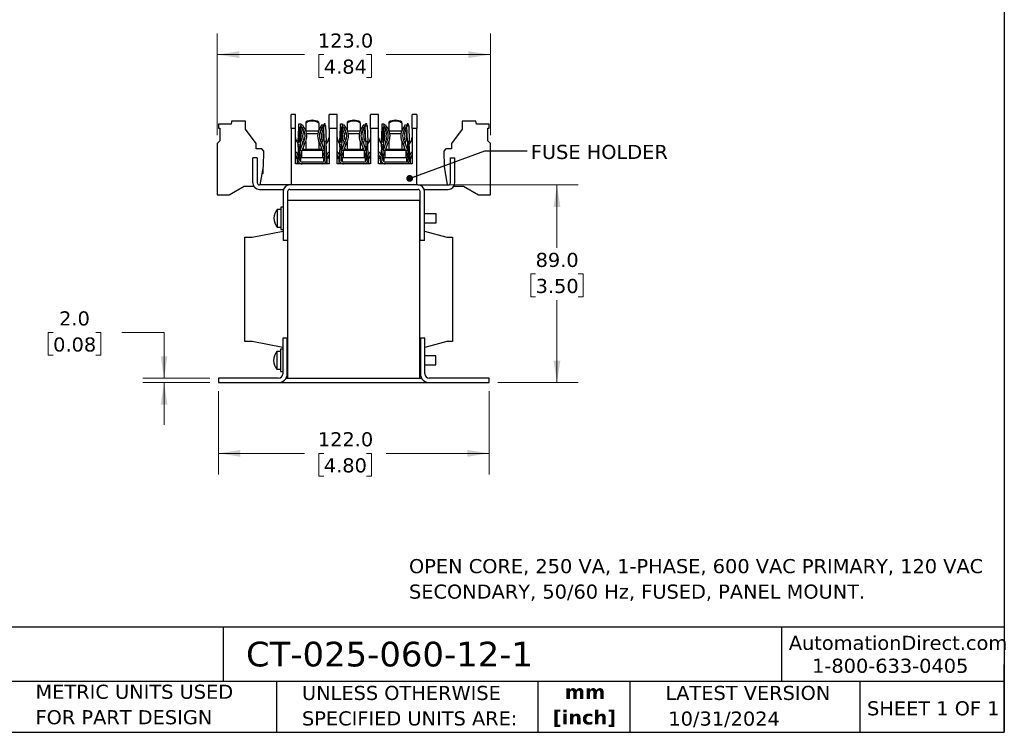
# Model space of a CAD drawing. Header units: millimetres. Extents: x 19 to 819, y 19 to 629.
# Tile 11 of 17: x 376 to 819, y 19 to 340. Entities that reach past the tile are written whole.
import ezdxf

# ---------------------------------------------------------------- set-up
doc = ezdxf.new("R2010")
doc.units = ezdxf.units.MM
doc.header["$LTSCALE"] = 3
doc.linetypes.add('SLD-Solid', pattern=[0])
doc.layers.add('TEXT', color=140, linetype='SLD-Solid', lineweight=25)
doc.styles.add('SLDTEXTSTYLE0', font='VERDANA.TTF')
doc.styles.add('SLDTEXTSTYLE1', font='VERDANAB.TTF')
doc.styles.get("Standard").update_dxf_attribs({"font": 'VERDANA.TTF'})
doc.dimstyles.new('SLDDIMSTYLE0', dxfattribs={"dimtxt": 6.474023, "dimasz": 9.906, "dimexe": 0, "dimexo": 0.0625, "dimgap": 1.618506, "dimtad": 0, "dimtih": 1, "dimtoh": 1, "dimrnd": 1e-09, "dimzin": 4, "dimdsep": 46, "dimtxsty": 'SLDTEXTSTYLE0', "dimsah": 1, "dimcen": 0.09, "dimadec": 0, "dimazin": 1, "dimtfac": 1, "dimtofl": 0, "dimtmove": 0, "dimatfit": 3, "dimfxl": 0, "dimfrac": 2, "dimtolj": 1, "dimtzin": 12, "dimarcsym": 0})
doc.dimstyles.new('SLDDIMSTYLE2', dxfattribs={"dimtxt": 6.474023, "dimasz": 9.906, "dimexe": 0, "dimexo": 0.0625, "dimgap": 1.618506, "dimtad": 0, "dimtih": 1, "dimtoh": 1, "dimrnd": 1e-09, "dimzin": 4, "dimdsep": 46, "dimtxsty": 'SLDTEXTSTYLE0', "dimsah": 1, "dimcen": 0.09, "dimadec": 0, "dimazin": 1, "dimtfac": 1, "dimtmove": 0, "dimatfit": 0, "dimfxl": 0, "dimfrac": 2, "dimtolj": 1, "dimtzin": 12, "dimarcsym": 0})
doc.dimstyles.new('SLDDIMSTYLE3', dxfattribs={"dimtxt": 0.18, "dimasz": 3.048, "dimexe": 0, "dimexo": 0.0625, "dimgap": 0, "dimtad": 0, "dimtih": 1, "dimtoh": 1, "dimdec": 0, "dimrnd": 1e-09, "dimzin": 0, "dimdsep": 46, "dimtxsty": 'Standard', "dimblk1": 'DOT', "dimblk2": 'DOT', "dimsah": 1, "dimcen": 0.09, "dimadec": 0, "dimazin": 0, "dimtfac": 3.048, "dimtdec": 0, "dimtofl": 0, "dimtmove": 0, "dimatfit": 3, "dimldrblk": 'DOT', "dimfxl": 0, "dimfrac": 2, "dimtolj": 1, "dimtzin": 0, "dimarcsym": 0})

# ---------------------------------------------------------------- blocks, each defined once
blk = doc.blocks.new('_D_3')
at = {"color": 7, "linetype": 'SLD-Solid', "lineweight": 0}
for p, q in [((465.17, 172.7), (465.17, 135.14)), ((587.17, 172.7), (587.17, 135.14)), ((465.17, 144.66), (503.89, 144.66)), ((512.66, 144.66), (510.49, 144.66)), ((510.49, 144.66), (510.49, 134.38)), ((531.9, 144.66), (534.08, 144.66)), ((534.08, 144.66), (534.08, 134.38)), ((587.17, 144.66), (540.68, 144.66)), ((510.49, 134.38), (512.66, 134.38)), ((534.08, 134.38), (531.9, 134.38))]:
    blk.add_line(p, q, dxfattribs=at)
at = {"color": 7, "linetype": 'SLD-Solid', "lineweight": 18}
for points in [[(465.17, 144.66), (475.08, 143.14), (475.08, 146.19)], [(587.17, 144.66), (577.27, 146.19), (577.27, 143.14)]]:
    blk.add_solid(points, dxfattribs=at)
at = {"color": 7, "linetype": 'SLD-Solid', "lineweight": 18, "char_height": 6.35, "attachment_point": 1, "style": 'SLDTEXTSTYLE0'}
for s, insert in [('122.0', (509.97, 154.18)), ('4.80', (512.66, 142.44))]:
    blk.add_mtext(s, dxfattribs=dict(at, insert=insert))
blk = doc.blocks.new('_D_4')
at = {"color": 7, "linetype": 'SLD-Solid', "lineweight": 0}
for p, q in [((390.75, 199.09), (388.57, 199.09)), ((388.57, 199.09), (388.57, 188.8)), ((409.98, 199.09), (412.16, 199.09)), ((412.16, 199.09), (412.16, 188.8)), ((421.66, 199.09), (440.71, 199.09)), ((440.71, 199.09), (440.71, 178.51)), ((388.57, 188.8), (390.75, 188.8)), ((412.16, 188.8), (409.98, 188.8)), ((461.36, 178.51), (431.18, 178.51)), ((461.36, 176.51), (431.18, 176.51)), ((440.71, 176.51), (440.71, 157.46))]:
    blk.add_line(p, q, dxfattribs=at)
at = {"color": 7, "linetype": 'SLD-Solid', "lineweight": 18}
for points in [[(440.71, 178.51), (442.23, 188.41), (439.19, 188.41)], [(440.71, 176.51), (439.19, 166.6), (442.23, 166.6)]]:
    blk.add_solid(points, dxfattribs=at)
at = {"color": 7, "linetype": 'SLD-Solid', "lineweight": 18, "char_height": 6.35, "attachment_point": 1, "style": 'SLDTEXTSTYLE0'}
for s, insert in [('2.0', (393.44, 208.6)), ('0.08', (390.75, 196.86))]:
    blk.add_mtext(s, dxfattribs=dict(at, insert=insert))
blk = doc.blocks.new('_D_5')
at = {"color": 7, "linetype": 'SLD-Solid', "lineweight": 0}
for p, q in [((558.83, 265.51), (627.2, 265.51)), ((617.67, 265.51), (617.67, 237.17)), ((608.05, 225.43), (605.88, 225.43)), ((605.88, 225.43), (605.88, 215.15)), ((627.29, 225.43), (629.47, 225.43)), ((629.47, 225.43), (629.47, 215.15)), ((605.88, 215.15), (608.05, 215.15)), ((617.67, 176.51), (617.67, 213.7)), ((629.47, 215.15), (627.29, 215.15)), ((590.98, 176.51), (627.2, 176.51))]:
    blk.add_line(p, q, dxfattribs=at)
at = {"color": 7, "linetype": 'SLD-Solid', "lineweight": 18}
for points in [[(617.67, 265.51), (616.15, 255.6), (619.2, 255.6)], [(617.67, 176.51), (619.2, 186.41), (616.15, 186.41)]]:
    blk.add_solid(points, dxfattribs=at)
at = {"color": 7, "linetype": 'SLD-Solid', "lineweight": 18, "char_height": 6.35, "attachment_point": 1, "style": 'SLDTEXTSTYLE0'}
for s, insert in [('89.0', (608.05, 234.95)), ('3.50', (608.05, 223.21))]:
    blk.add_mtext(s, dxfattribs=dict(at, insert=insert))
blk = doc.blocks.new('_D_6')
at = {"color": 7, "linetype": 'SLD-Solid', "lineweight": 0}
for p, q in [((464.67, 288), (464.67, 333.73)), ((587.67, 288), (587.67, 333.73)), ((464.67, 324.21), (503.89, 324.21)), ((512.66, 324.21), (510.49, 324.21)), ((510.49, 324.21), (510.49, 313.92)), ((531.9, 324.21), (534.08, 324.21)), ((534.08, 324.21), (534.08, 313.92)), ((587.67, 324.21), (540.68, 324.21)), ((510.49, 313.92), (512.66, 313.92)), ((534.08, 313.92), (531.9, 313.92))]:
    blk.add_line(p, q, dxfattribs=at)
at = {"color": 7, "linetype": 'SLD-Solid', "lineweight": 18}
for points in [[(464.67, 324.21), (474.58, 322.68), (474.58, 325.73)], [(587.67, 324.21), (577.77, 325.73), (577.77, 322.68)]]:
    blk.add_solid(points, dxfattribs=at)
at = {"color": 7, "linetype": 'SLD-Solid', "lineweight": 18, "char_height": 6.35, "attachment_point": 1, "style": 'SLDTEXTSTYLE0'}
for s, insert in [('123.0', (509.97, 333.72)), ('4.84', (512.66, 321.98))]:
    blk.add_mtext(s, dxfattribs=dict(at, insert=insert))
blk = doc.blocks.new('_Dot')
at = {"color": 0, "linetype": 'ByBlock', "lineweight": -2}
blk.add_line((-0.5, 0), (-1, 0), dxfattribs=at)
at = {"color": 0, "linetype": 'ByBlock', "const_width": 0.5}
blk.add_lwpolyline([(-0.25, 0, 1), (0.25, 0, 1)], format="xyb", close=True, dxfattribs=at)

msp = doc.modelspace()

# ---------------------------------------------------------------- linework, layer by layer
for p, q in [((499.864, 297.258), (497.985, 297.258)), ((497.985, 290.908), (497.985, 297.258)), ((499.864, 290.908), (499.864, 297.258)), ((518.604, 297.258), (515.003, 297.258)), ((515.003, 290.908), (515.003, 297.258)), ((518.604, 290.908), (518.604, 297.258)), ((537.344, 297.258), (533.743, 297.258)), ((533.743, 290.908), (533.743, 297.258)), ((537.344, 290.908), (537.344, 297.258)), ((554.512, 297.258), (552.483, 297.258)), ((552.483, 290.908), (552.483, 297.258)), ((554.512, 297.258), (554.512, 290.908)), ((465.277, 292.908), (465.277, 291.054)), ((470.923, 292.908), (465.277, 292.908)), ((471.153, 294.208), (470.923, 292.908)), ((477.323, 294.208), (471.153, 294.208)), ((477.323, 290.708), (477.323, 294.208)), ((501.406, 291.35), (501.466, 293.067)), ((501.466, 293.067), (502.278, 293.039)), ((502.278, 293.039), (502.218, 291.321)), ((502.259, 292.475), (502.844, 292.813)), ((502.844, 292.813), (503.474, 291.722)), ((504.512, 293.796), (504.512, 293.401)), ((504.512, 293.401), (504.512, 290.051)), ((510.354, 293.401), (510.354, 293.796)), ((510.354, 293.401), (510.354, 290.051)), ((511.393, 291.722), (512.023, 292.813)), ((512.023, 292.813), (512.661, 292.445)), ((512.745, 293.044), (512.62, 292.15)), ((513.244, 293.062), (512.745, 293.044)), ((513.432, 292.179), (513.244, 293.062)), ((520.146, 291.35), (520.206, 293.067)), ((520.206, 293.067), (521.018, 293.039)), ((521.018, 293.039), (520.958, 291.321)), ((520.999, 292.475), (521.584, 292.813)), ((521.584, 292.813), (522.214, 291.722)), ((523.252, 293.796), (523.252, 293.401)), ((523.252, 293.401), (523.252, 290.051)), ((529.094, 293.401), (529.094, 293.796)), ((529.094, 293.401), (529.094, 290.051)), ((530.133, 291.722), (530.763, 292.813)), ((530.763, 292.813), (531.401, 292.445)), ((531.485, 293.044), (531.36, 292.15)), ((531.984, 293.062), (531.485, 293.044)), ((532.172, 292.179), (531.984, 293.062)), ((538.886, 291.35), (538.946, 293.067)), ((538.946, 293.067), (539.758, 293.039)), ((539.758, 293.039), (539.698, 291.321)), ((539.739, 292.475), (540.324, 292.813)), ((540.324, 292.813), (540.954, 291.722)), ((541.992, 293.796), (541.992, 293.401)), ((541.992, 293.401), (541.992, 290.051)), ((547.834, 293.401), (547.834, 293.796)), ((547.834, 293.401), (547.834, 290.051)), ((548.873, 291.722), (549.503, 292.813)), ((549.503, 292.813), (550.141, 292.445)), ((550.225, 293.044), (550.1, 292.15)), ((550.724, 293.062), (550.225, 293.044)), ((550.912, 292.179), (550.724, 293.062)), ((575.023, 294.208), (575.023, 290.708)), ((581.194, 294.208), (575.023, 294.208)), ((581.423, 292.908), (581.194, 294.208)), ((587.07, 292.908), (581.423, 292.908)), ((587.07, 291.054), (587.07, 292.908)), ((465.277, 291.054), (465.873, 291.054)), ((465.873, 291.054), (465.873, 285.394)), ((482.173, 284.154), (477.323, 290.708)), ((499.864, 290.908), (497.985, 290.908)), ((497.985, 290.908), (497.985, 265.508)), ((499.864, 275.033), (499.864, 290.908)), ((501.184, 285.004), (501.406, 291.35)), ((501.532, 290.456), (501.372, 285.887)), ((501.406, 291.35), (501.532, 290.456)), ((502.218, 291.321), (501.406, 291.35)), ((501.532, 290.456), (502.031, 290.438)), ((501.871, 285.869), (502.031, 290.438)), ((502.218, 291.321), (501.997, 284.975)), ((502.031, 290.438), (502.218, 291.321)), ((502.77, 291.315), (502.25, 292.217)), ((502.979, 291.073), (503.676, 291.475)), ((504.554, 289.952), (510.313, 289.952)), ((509.931, 288.574), (504.936, 288.574)), ((511.191, 291.475), (511.888, 291.073)), ((512.097, 291.315), (512.633, 292.244)), ((512.62, 292.15), (513.432, 292.179)), ((512.865, 285.119), (512.62, 292.15)), ((513.432, 292.179), (513.678, 285.147)), ((515.003, 290.908), (515.003, 275.033)), ((518.604, 290.908), (515.003, 290.908)), ((518.604, 275.033), (518.604, 290.908)), ((519.924, 285.004), (520.146, 291.35)), ((520.272, 290.456), (520.112, 285.887)), ((520.146, 291.35), (520.272, 290.456)), ((520.958, 291.321), (520.146, 291.35)), ((520.272, 290.456), (520.771, 290.438)), ((520.611, 285.869), (520.771, 290.438)), ((520.958, 291.321), (520.737, 284.975)), ((520.771, 290.438), (520.958, 291.321)), ((521.51, 291.315), (520.99, 292.217)), ((521.719, 291.073), (522.416, 291.475)), ((523.294, 289.952), (529.053, 289.952)), ((528.671, 288.574), (523.676, 288.574)), ((529.931, 291.475), (530.628, 291.073)), ((530.837, 291.315), (531.373, 292.244)), ((531.36, 292.15), (532.172, 292.179)), ((531.605, 285.119), (531.36, 292.15)), ((532.172, 292.179), (532.418, 285.147)), ((533.743, 290.908), (533.743, 275.033)), ((537.344, 290.908), (533.743, 290.908)), ((537.344, 275.033), (537.344, 290.908)), ((538.664, 285.004), (538.886, 291.35)), ((539.012, 290.456), (538.852, 285.887)), ((538.886, 291.35), (539.012, 290.456)), ((539.698, 291.321), (538.886, 291.35)), ((539.012, 290.456), (539.511, 290.438)), ((539.351, 285.869), (539.511, 290.438)), ((539.698, 291.321), (539.477, 284.975)), ((539.511, 290.438), (539.698, 291.321)), ((540.25, 291.315), (539.73, 292.217)), ((540.459, 291.073), (541.156, 291.475)), ((542.034, 289.952), (547.793, 289.952)), ((547.411, 288.574), (542.416, 288.574)), ((548.671, 291.475), (549.368, 291.073)), ((549.577, 291.315), (550.113, 292.244)), ((550.1, 292.15), (550.912, 292.179)), ((550.345, 285.119), (550.1, 292.15)), ((550.912, 292.179), (551.158, 285.147)), ((552.483, 290.908), (552.483, 275.033)), ((554.512, 290.908), (552.483, 290.908)), ((554.512, 265.508), (554.512, 290.908)), ((575.023, 290.708), (570.173, 284.154)), ((586.473, 291.054), (587.07, 291.054)), ((586.473, 285.394), (586.473, 291.054)), ((465.873, 285.394), (464.673, 284.194)), ((464.673, 284.194), (464.673, 261.094)), ((482.173, 281.708), (482.173, 284.154)), ((501.131, 283.481), (501.184, 285.004)), ((501.372, 285.887), (501.184, 285.004)), ((501.184, 285.004), (501.997, 284.975)), ((501.871, 285.869), (501.372, 285.887)), ((501.997, 284.975), (501.871, 285.869)), ((501.997, 284.975), (501.943, 283.452)), ((502.009, 281.138), (503.013, 284.081)), ((503.037, 284.147), (503.013, 284.081)), ((503.775, 283.798), (503.81, 283.893)), ((503.81, 283.893), (504.532, 285.144)), ((504.512, 285.11), (504.512, 281.514)), ((510.335, 285.144), (511.062, 283.885)), ((510.354, 285.11), (510.354, 281.514)), ((512.028, 281.053), (511.062, 283.885)), ((511.156, 285.291), (511.147, 285.273)), ((511.831, 284.147), (512.858, 281.138)), ((513.678, 285.147), (512.865, 285.119)), ((512.865, 285.119), (513.148, 277.029)), ((513.96, 277.057), (513.678, 285.147)), ((519.871, 283.481), (519.924, 285.004)), ((520.112, 285.887), (519.924, 285.004)), ((519.924, 285.004), (520.737, 284.975)), ((520.611, 285.869), (520.112, 285.887)), ((520.737, 284.975), (520.611, 285.869)), ((520.737, 284.975), (520.683, 283.452)), ((520.749, 281.138), (521.753, 284.081)), ((521.777, 284.147), (521.753, 284.081)), ((522.515, 283.798), (522.55, 283.893)), ((522.55, 283.893), (523.272, 285.144)), ((523.252, 285.11), (523.252, 281.514)), ((529.075, 285.144), (529.802, 283.885)), ((529.094, 285.11), (529.094, 281.514)), ((530.768, 281.053), (529.802, 283.885)), ((529.896, 285.291), (529.887, 285.273)), ((530.571, 284.147), (531.598, 281.138)), ((532.418, 285.147), (531.605, 285.119)), ((531.605, 285.119), (531.888, 277.029)), ((532.7, 277.057), (532.418, 285.147)), ((533.742, 286.915), (533.178, 285.082)), ((538.611, 283.481), (538.664, 285.004)), ((538.852, 285.887), (538.664, 285.004)), ((538.664, 285.004), (539.477, 284.975)), ((539.351, 285.869), (538.852, 285.887)), ((539.477, 284.975), (539.351, 285.869)), ((539.477, 284.975), (539.423, 283.452)), ((539.489, 281.138), (540.493, 284.081)), ((540.517, 284.147), (540.493, 284.081)), ((541.255, 283.798), (541.29, 283.893)), ((541.29, 283.893), (542.012, 285.144)), ((541.992, 285.11), (541.992, 281.514)), ((547.815, 285.144), (548.542, 283.885)), ((547.834, 285.11), (547.834, 281.514)), ((549.508, 281.053), (548.542, 283.885)), ((548.636, 285.291), (548.627, 285.273)), ((549.311, 284.147), (550.338, 281.138)), ((551.158, 285.147), (550.345, 285.119)), ((550.345, 285.119), (550.628, 277.029)), ((551.44, 277.057), (551.158, 285.147)), ((552.483, 286.917), (551.944, 285.16)), ((570.173, 284.154), (570.173, 281.708)), ((587.673, 284.194), (586.473, 285.394)), ((587.673, 261.094), (587.673, 284.194)), ((484.673, 281.708), (482.173, 281.708)), ((485.656, 280.725), (484.673, 281.708)), ((485.536, 273.843), (485.656, 280.725)), ((500.295, 280.332), (499.864, 280.14)), ((500.295, 280.332), (500.969, 278.824)), ((501.105, 282.719), (500.907, 277.057)), ((501.105, 282.719), (501.131, 283.481)), ((501.917, 282.691), (501.105, 282.719)), ((501.943, 283.452), (501.131, 283.481)), ((501.719, 277.029), (501.917, 282.691)), ((502.607, 280.376), (501.807, 278.03)), ((501.846, 280.661), (502.009, 281.138)), ((501.943, 283.452), (501.917, 282.691)), ((502.009, 281.138), (502.607, 280.933)), ((502.607, 281.053), (502.607, 277.751)), ((512.259, 281.053), (502.607, 281.053)), ((503.775, 283.798), (502.838, 281.053)), ((503.125, 281.891), (503.244, 281.799)), ((504.526, 281.128), (503.131, 281.91)), ((503.244, 281.799), (503.248, 281.053)), ((510.354, 281.514), (504.512, 281.514)), ((504.512, 281.514), (504.512, 281.053)), ((511.736, 281.91), (510.341, 281.128)), ((510.354, 281.053), (510.354, 281.514)), ((511.623, 281.799), (511.619, 281.053)), ((511.623, 281.799), (511.742, 281.891)), ((512.259, 280.933), (512.858, 281.138)), ((512.259, 277.751), (512.259, 281.053)), ((513.06, 278.03), (512.259, 280.376)), ((512.858, 281.138), (513.021, 280.661)), ((514.592, 280.323), (513.9, 278.774)), ((514.592, 280.323), (515.003, 280.14)), ((519.035, 280.332), (518.604, 280.14)), ((519.035, 280.332), (519.709, 278.824)), ((519.845, 282.719), (519.647, 277.057)), ((519.845, 282.719), (519.871, 283.481)), ((520.657, 282.691), (519.845, 282.719)), ((520.683, 283.452), (519.871, 283.481)), ((520.459, 277.029), (520.657, 282.691)), ((521.347, 280.376), (520.547, 278.03)), ((520.586, 280.661), (520.749, 281.138)), ((520.683, 283.452), (520.657, 282.691)), ((520.749, 281.138), (521.347, 280.933)), ((521.347, 281.053), (521.347, 277.751)), ((530.999, 281.053), (521.347, 281.053)), ((522.515, 283.798), (521.578, 281.053)), ((521.865, 281.893), (521.984, 281.799)), ((523.266, 281.128), (521.871, 281.91)), ((521.984, 281.799), (521.988, 281.053)), ((529.094, 281.514), (523.252, 281.514)), ((523.252, 281.514), (523.252, 281.053)), ((530.476, 281.91), (529.081, 281.128)), ((529.094, 281.053), (529.094, 281.514)), ((530.363, 281.799), (530.359, 281.053)), ((530.363, 281.799), (530.482, 281.891)), ((530.999, 280.933), (531.598, 281.138)), ((530.999, 277.751), (530.999, 281.053)), ((531.8, 278.03), (530.999, 280.376)), ((531.598, 281.138), (531.761, 280.661)), ((532.64, 278.774), (533.332, 280.323)), ((533.743, 280.14), (533.332, 280.323)), ((537.775, 280.332), (537.344, 280.14)), ((537.775, 280.332), (538.449, 278.824)), ((538.585, 282.719), (538.387, 277.057)), ((538.585, 282.719), (538.611, 283.481)), ((539.397, 282.691), (538.585, 282.719)), ((539.423, 283.452), (538.611, 283.481)), ((539.199, 277.029), (539.397, 282.691)), ((540.087, 280.376), (539.287, 278.03)), ((539.326, 280.661), (539.489, 281.138)), ((539.423, 283.452), (539.397, 282.691)), ((539.489, 281.138), (540.087, 280.933)), ((540.087, 281.053), (540.087, 277.751)), ((549.739, 281.053), (540.087, 281.053)), ((541.255, 283.798), (540.318, 281.053)), ((540.605, 281.891), (540.724, 281.799)), ((542.006, 281.128), (540.611, 281.91)), ((540.724, 281.799), (540.728, 281.053)), ((547.834, 281.514), (541.992, 281.514)), ((541.992, 281.514), (541.992, 281.053)), ((549.215, 281.912), (547.821, 281.128)), ((547.834, 281.053), (547.834, 281.514)), ((549.099, 281.053), (549.103, 281.799)), ((549.103, 281.799), (549.222, 281.893)), ((549.739, 280.933), (550.338, 281.138)), ((549.739, 277.751), (549.739, 281.053)), ((550.54, 278.03), (549.739, 280.376)), ((550.338, 281.138), (550.501, 280.661)), ((552.072, 280.323), (551.38, 278.774)), ((552.072, 280.323), (552.483, 280.14)), ((567.673, 281.708), (566.691, 280.725)), ((566.691, 280.725), (566.811, 273.843)), ((570.173, 281.708), (567.673, 281.708)), ((480.673, 266.508), (480.673, 277.708)), ((482.673, 277.708), (480.673, 277.708)), ((482.673, 277.708), (482.673, 266.508)), ((500.666, 277.573), (499.864, 279.367)), ((499.864, 277.573), (500.777, 277.573)), ((515.003, 275.033), (499.864, 275.033)), ((500.798, 275.033), (500.777, 277.573)), ((500.833, 277.573), (500.777, 277.573)), ((500.855, 275.033), (500.833, 277.573)), ((500.906, 277.034), (500.836, 277.192)), ((501.723, 277.135), (501.862, 276.824)), ((501.807, 278.03), (501.746, 277.797)), ((502.214, 277.751), (502.214, 276.354)), ((502.214, 277.751), (502.225, 277.751)), ((502.214, 276.354), (502.216, 276.354)), ((512.642, 277.751), (502.225, 277.751)), ((502.225, 277.751), (502.225, 276.04)), ((512.005, 275.846), (502.861, 275.846)), ((512.642, 276.04), (512.642, 277.751)), ((513.146, 277.085), (513.039, 276.846)), ((513.148, 277.029), (513.148, 276.989)), ((514.03, 277.097), (513.961, 276.942)), ((514.034, 277.573), (514.012, 275.033)), ((514.034, 277.573), (514.09, 277.573)), ((514.09, 277.573), (514.069, 275.033)), ((515.003, 277.573), (514.09, 277.573)), ((515.003, 279.275), (514.243, 277.573)), ((519.406, 277.573), (518.604, 279.367)), ((518.604, 277.573), (519.517, 277.573)), ((533.743, 275.033), (518.604, 275.033)), ((519.538, 275.033), (519.517, 277.573)), ((519.573, 277.573), (519.517, 277.573)), ((519.595, 275.033), (519.573, 277.573)), ((519.646, 277.034), (519.576, 277.192)), ((520.463, 277.135), (520.602, 276.824)), ((520.547, 278.03), (520.486, 277.797)), ((520.954, 277.751), (520.954, 276.354)), ((520.954, 277.751), (520.965, 277.751)), ((520.954, 276.354), (520.956, 276.354)), ((531.382, 277.751), (520.965, 277.751)), ((520.965, 277.751), (520.965, 276.04)), ((530.745, 275.846), (521.601, 275.846)), ((531.382, 276.04), (531.382, 277.751)), ((531.779, 276.846), (531.886, 277.085)), ((531.888, 277.029), (531.888, 276.989)), ((532.701, 276.989), (532.7, 277.057)), ((532.77, 277.097), (532.701, 276.942)), ((532.774, 277.573), (532.752, 275.033)), ((532.774, 277.573), (532.83, 277.573)), ((532.83, 277.573), (532.809, 275.033)), ((533.743, 277.573), (532.83, 277.573)), ((533.743, 279.275), (532.983, 277.573)), ((538.146, 277.573), (537.344, 279.367)), ((537.344, 277.573), (538.257, 277.573)), ((552.483, 275.033), (537.344, 275.033)), ((538.278, 275.033), (538.257, 277.573)), ((538.313, 277.573), (538.257, 277.573)), ((538.335, 275.033), (538.313, 277.573)), ((538.386, 277.034), (538.316, 277.192)), ((539.203, 277.135), (539.342, 276.824)), ((539.287, 278.03), (539.226, 277.797)), ((539.694, 277.751), (539.694, 276.354)), ((539.694, 277.751), (539.705, 277.751)), ((539.694, 276.354), (539.696, 276.354)), ((539.705, 277.751), (539.705, 276.04)), ((550.122, 277.751), (539.705, 277.751)), ((549.485, 275.846), (540.341, 275.846)), ((550.122, 276.04), (550.122, 277.751)), ((550.626, 277.085), (550.519, 276.846)), ((550.628, 277.029), (550.628, 276.989)), ((551.51, 277.097), (551.441, 276.942)), ((551.514, 277.573), (551.492, 275.033)), ((551.514, 277.573), (551.57, 277.573)), ((551.57, 277.573), (551.549, 275.033)), ((552.483, 277.573), (551.57, 277.573)), ((552.483, 279.275), (551.723, 277.573)), ((569.673, 266.508), (569.673, 277.708)), ((569.673, 277.708), (571.673, 277.708)), ((571.673, 266.508), (571.673, 277.708)), ((484.067, 265.508), (485.536, 273.843)), ((484.983, 270.708), (485.373, 270.708)), ((485.373, 270.708), (485.373, 272.92)), ((566.811, 273.843), (568.28, 265.508)), ((469.973, 261.094), (476.753, 265.008)), ((476.753, 265.008), (481.075, 265.008)), ((497.323, 265.508), (483.673, 265.508)), ((483.673, 263.508), (494.495, 263.508)), ((494.323, 262.508), (494.323, 240.508)), ((496.323, 262.508), (496.323, 240.508)), ((555.023, 265.508), (497.323, 265.508)), ((497.323, 263.508), (555.023, 263.508)), ((555.023, 265.508), (568.673, 265.508)), ((556.023, 240.508), (556.023, 262.508)), ((557.852, 263.508), (568.673, 263.508)), ((558.023, 240.508), (558.023, 262.508)), ((571.272, 265.008), (575.595, 265.008)), ((575.595, 265.008), (582.373, 261.094)), ((464.673, 261.094), (469.973, 261.094)), ((496.423, 178.507), (496.423, 258.508)), ((555.923, 258.508), (496.423, 258.508)), ((555.923, 178.507), (555.923, 258.508)), ((582.373, 261.094), (587.673, 261.094)), ((493.323, 254.508), (491.6, 254.508)), ((491.6, 254.508), (491.6, 246.508)), ((494.323, 255.508), (493.323, 255.508)), ((493.323, 255.508), (493.323, 245.508)), ((496.423, 252.758), (496.323, 252.758)), ((556.023, 252.508), (555.923, 252.508)), ((555.923, 248.508), (556.023, 248.508)), ((563.323, 252.508), (558.023, 252.508)), ((558.023, 248.508), (563.323, 248.508)), ((563.323, 248.508), (563.323, 252.508)), ((480.323, 242.007), (494.323, 244.707)), ((491.6, 246.508), (493.323, 246.508)), ((493.323, 245.508), (494.323, 245.508)), ((496.323, 248.258), (496.423, 248.258)), ((496.323, 244.057), (496.323, 244.057)), ((496.323, 244.057), (496.323, 242.007)), ((558.023, 244.707), (568.023, 242.007)), ((477.024, 195.007), (477.024, 242.007)), ((477.024, 242.007), (480.323, 242.007)), ((496.323, 240.508), (494.323, 240.508)), ((496.323, 242.007), (496.423, 242.007)), ((555.923, 242.007), (556.023, 242.007)), ((558.023, 240.508), (556.023, 240.508)), ((568.023, 242.007), (570.623, 242.007)), ((570.623, 242.007), (570.623, 195.007)), ((494.173, 196.507), (494.173, 180.507)), ((496.173, 196.507), (494.173, 196.507)), ((496.173, 180.507), (496.173, 196.507)), ((556.173, 196.507), (556.173, 180.507)), ((558.173, 196.507), (556.173, 196.507)), ((558.173, 180.507), (558.173, 196.507)), ((480.323, 195.007), (477.024, 195.007)), ((494.173, 192.336), (480.323, 195.007)), ((494.173, 191.507), (493.173, 191.507)), ((493.173, 191.507), (493.173, 186.507)), ((496.323, 192.957), (496.173, 192.54)), ((496.323, 195.007), (496.423, 195.007)), ((496.323, 195.007), (496.323, 192.957)), ((555.923, 195.007), (556.023, 195.007)), ((556.023, 192.957), (556.023, 195.007)), ((556.173, 192.54), (556.023, 192.957)), ((568.023, 195.007), (558.173, 192.348)), ((570.623, 195.007), (568.023, 195.007)), ((493.173, 190.507), (491.45, 190.507)), ((491.45, 190.507), (491.45, 186.507)), ((491.45, 186.507), (491.45, 182.507)), ((493.173, 186.507), (493.173, 181.507)), ((496.423, 188.757), (496.173, 188.757)), ((556.173, 188.507), (555.923, 188.507)), ((563.173, 188.507), (558.173, 188.507)), ((563.173, 186.507), (563.173, 188.507)), ((563.173, 184.507), (563.173, 186.507)), ((491.45, 182.507), (493.173, 182.507)), ((496.173, 184.257), (496.423, 184.257)), ((555.923, 184.507), (556.173, 184.507)), ((558.173, 184.507), (563.173, 184.507)), ((465.173, 178.507), (465.173, 176.507)), ((492.173, 178.507), (465.173, 178.507)), ((493.173, 181.507), (494.173, 181.507)), ((495.638, 178.507), (496.423, 178.507)), ((496.423, 178.507), (555.923, 178.507)), ((555.923, 178.507), (556.709, 178.507)), ((587.173, 178.507), (560.173, 178.507)), ((587.173, 176.507), (587.173, 178.507)), ((465.173, 176.507), (492.173, 176.507)), ((492.173, 176.507), (560.173, 176.507)), ((560.173, 176.507), (587.173, 176.507))]:
    msp.add_line(p, q)
for centre, radius, start, end in [((507.346, 289.475), 5.167, 89.03115, 123.25657), ((507.346, 289.08), 5.167, 89.03115, 123.25657), ((507.521, 289.475), 5.167, 56.74343, 90.96885), ((507.521, 289.08), 5.167, 56.74343, 90.96885), ((526.086, 289.475), 5.167, 89.03115, 123.25657), ((526.086, 289.08), 5.167, 89.03115, 123.25657), ((526.261, 289.475), 5.167, 56.74343, 90.96885), ((526.261, 289.08), 5.167, 56.74343, 90.96885), ((544.826, 289.475), 5.167, 89.03115, 123.25657), ((544.826, 289.08), 5.167, 89.03115, 123.25657), ((545.001, 289.475), 5.167, 56.74343, 90.96885), ((545.001, 289.08), 5.167, 56.74343, 90.96885), ((507.433, 287.479), 5.131, 150.68028, 209.31972), ((502.074, 290.489), 1.016, 0, 30), ((502.074, 290.489), 1.016, 330.68028, 0), ((498.665, 287.574), 5.554, 0, 39.0364), ((507.433, 287.479), 4.318, 150.68028, 209.31972), ((502.074, 290.489), 1.829, 330.68028, 337.28554), ((498.665, 287.574), 6.351, 0, 37.89547), ((516.202, 287.574), 6.351, 142.10453, 202.49849), ((516.202, 287.574), 5.554, 140.9636, 218.0988), ((512.793, 290.489), 1.829, 202.71446, 209.31972), ((507.433, 287.479), 4.318, 0, 29.31972), ((512.793, 290.489), 1.016, 150, 209.31972), ((507.433, 287.479), 5.131, 0, 29.31972), ((526.173, 287.479), 5.131, 150.68028, 209.31972), ((520.814, 290.489), 1.016, 0, 30), ((520.814, 290.489), 1.016, 330.68028, 0), ((517.405, 287.574), 5.554, 0, 39.0364), ((526.173, 287.479), 4.318, 150.68028, 209.31972), ((520.814, 290.489), 1.829, 330.68028, 337.28554), ((517.405, 287.574), 6.351, 0, 37.89547), ((534.942, 287.574), 6.351, 142.10453, 202.49849), ((534.942, 287.574), 5.554, 140.9636, 218.0988), ((531.533, 290.489), 1.829, 202.71446, 209.31972), ((526.173, 287.479), 4.318, 0, 29.31972), ((531.533, 290.489), 1.016, 150, 209.31972), ((526.173, 287.479), 5.131, 0, 29.31972), ((544.913, 287.479), 5.131, 150.68028, 209.31972), ((539.554, 290.489), 1.016, 0, 30), ((539.554, 290.489), 1.016, 330.68028, 0), ((536.145, 287.574), 5.554, 0, 39.0364), ((544.913, 287.479), 4.318, 150.68028, 209.31972), ((539.554, 290.489), 1.829, 330.68028, 337.28554), ((536.145, 287.574), 6.351, 0, 37.89547), ((553.682, 287.574), 6.351, 142.10453, 202.49849), ((553.682, 287.574), 5.554, 140.9636, 218.0988), ((550.273, 290.489), 1.829, 202.71446, 209.31972), ((544.913, 287.479), 4.318, 0, 29.31972), ((550.273, 290.489), 1.016, 150, 209.31972), ((544.913, 287.479), 5.131, 0, 29.31972), ((502.074, 284.469), 1.016, 0, 29.31972), ((498.665, 287.574), 5.554, 321.90461, 0), ((502.074, 284.469), 1.016, 341.80304, 0), ((498.665, 287.574), 6.351, 337.50151, 0), ((507.433, 287.479), 4.318, 329.55828, 0), ((512.793, 284.475), 1.016, 146.68015, 198.84261), ((507.433, 287.479), 5.131, 331.53227, 0), ((520.814, 284.469), 1.016, 0, 29.31972), ((517.405, 287.574), 5.554, 321.90461, 0), ((520.814, 284.469), 1.016, 341.80304, 0), ((517.405, 287.574), 6.351, 337.50151, 0), ((526.173, 287.479), 4.318, 329.55828, 0), ((531.533, 284.475), 1.016, 146.68015, 198.84261), ((526.173, 287.479), 5.131, 331.53227, 0), ((539.554, 284.469), 1.016, 0, 29.31972), ((536.145, 287.574), 5.554, 321.90461, 0), ((539.554, 284.469), 1.016, 341.80304, 0), ((536.145, 287.574), 6.351, 337.50151, 0), ((544.913, 287.479), 4.318, 329.55828, 0), ((550.273, 284.475), 1.016, 146.68015, 198.84261), ((544.913, 287.479), 5.131, 331.53227, 0), ((502.861, 276.989), 1.956, 178, 270), ((502.861, 276.989), 1.143, 178, 270), ((503.369, 277.497), 1.651, 186.47734, 204.0653), ((503.369, 277.497), 1.651, 204.0653, 226.09536), ((512.005, 276.989), 1.956, 270, 0), ((512.005, 276.989), 1.143, 270, 0), ((511.497, 277.497), 1.651, 313.90464, 353.52266), ((511.497, 277.534), 1.688, 312.70499, 335.9347), ((511.497, 277.497), 1.651, 10.47734, 18.84261), ((512.005, 276.989), 1.956, 0, 2), ((521.601, 276.989), 1.956, 178, 270), ((521.601, 276.989), 1.143, 178, 270), ((522.109, 277.497), 1.651, 186.47734, 204.0653), ((522.109, 277.497), 1.651, 204.0653, 226.09536), ((530.745, 276.989), 1.143, 270, 0), ((530.745, 276.989), 1.956, 270, 0), ((530.237, 277.497), 1.651, 313.90464, 353.52266), ((530.237, 277.534), 1.688, 312.70499, 335.9347), ((530.237, 277.497), 1.651, 10.47734, 18.84261), ((540.341, 276.989), 1.956, 178, 270), ((540.341, 276.989), 1.143, 178, 270), ((540.849, 277.497), 1.651, 186.47734, 204.0653), ((540.849, 277.497), 1.651, 204.0653, 226.09536), ((549.485, 276.989), 1.956, 270, 0), ((549.485, 276.989), 1.143, 270, 0), ((548.977, 277.497), 1.651, 313.90464, 353.52266), ((548.977, 277.534), 1.688, 312.70499, 335.9347), ((548.977, 277.497), 1.651, 10.47734, 18.84261), ((549.485, 276.989), 1.956, 0, 2), ((483.673, 266.508), 3, 180, 270), ((483.673, 266.508), 1, 180, 270), ((568.673, 266.508), 1, 270, 0), ((568.673, 266.508), 3, 270, 0), ((497.323, 262.508), 3, 90, 180), ((497.323, 262.508), 1, 90, 180), ((555.023, 262.508), 3, 0, 90), ((555.023, 262.508), 1, 0, 90), ((496.723, 250.508), 6.5, 142.02013, 217.97987), ((496.573, 186.507), 6.5, 142.02013, 217.97987), ((492.173, 180.507), 2, 270, 0), ((492.173, 180.507), 4, 270, 0), ((560.173, 180.507), 4, 180, 270), ((560.173, 180.507), 2, 180, 270)]:
    msp.add_arc(centre, radius, start, end)
for points, knots in [([(502.77, 291.315), (502.806, 291.276), (502.877, 291.196), (502.945, 291.114), (502.979, 291.073)], [0, 0, 0, 0, 0.4993314, 1, 1, 1, 1]), ([(503.676, 291.475), (503.643, 291.517), (503.578, 291.6), (503.509, 291.681), (503.474, 291.722)], [0, 0, 0, 0, 0.4998303, 1, 1, 1, 1]), ([(511.393, 291.722), (511.358, 291.681), (511.289, 291.6), (511.224, 291.517), (511.191, 291.475)], [0, 0, 0, 0, 0.4994908, 1, 1, 1, 1]), ([(511.888, 291.073), (511.922, 291.114), (511.99, 291.196), (512.061, 291.276), (512.097, 291.315)], [0, 0, 0, 0, 0.5006686, 1, 1, 1, 1]), ([(521.51, 291.315), (521.546, 291.276), (521.617, 291.196), (521.685, 291.114), (521.719, 291.073)], [0, 0, 0, 0, 0.49933141, 1, 1, 1, 1]), ([(522.416, 291.475), (522.383, 291.517), (522.318, 291.6), (522.249, 291.681), (522.214, 291.722)], [0, 0, 0, 0, 0.4998303, 1, 1, 1, 1]), ([(530.133, 291.722), (530.098, 291.681), (530.029, 291.6), (529.964, 291.517), (529.931, 291.475)], [0, 0, 0, 0, 0.4994908, 1, 1, 1, 1]), ([(530.628, 291.073), (530.662, 291.114), (530.73, 291.196), (530.801, 291.276), (530.837, 291.315)], [0, 0, 0, 0, 0.5006686, 1, 1, 1, 1]), ([(540.25, 291.315), (540.286, 291.276), (540.357, 291.196), (540.425, 291.114), (540.459, 291.073)], [0, 0, 0, 0, 0.49933141, 1, 1, 1, 1]), ([(541.156, 291.475), (541.123, 291.517), (541.058, 291.6), (540.989, 291.681), (540.954, 291.722)], [0, 0, 0, 0, 0.4998303, 1, 1, 1, 1]), ([(548.873, 291.722), (548.838, 291.681), (548.769, 291.6), (548.704, 291.517), (548.671, 291.475)], [0, 0, 0, 0, 0.49949077, 1, 1, 1, 1]), ([(549.368, 291.073), (549.402, 291.114), (549.47, 291.196), (549.541, 291.276), (549.577, 291.315)], [0, 0, 0, 0, 0.5006686, 1, 1, 1, 1]), ([(499.865, 286.914), (499.935, 286.589), (500.072, 285.959), (500.463, 284.914), (500.89, 284.262), (501.145, 283.873)], [0, 0, 0, 0, 0.299663, 0.5813941, 1, 1, 1, 1]), ([(513.722, 283.873), (513.977, 284.262), (514.404, 284.914), (514.795, 285.959), (514.932, 286.589), (515.002, 286.914)], [0, 0, 0, 0, 0.4185798, 0.7003234, 1, 1, 1, 1]), ([(518.605, 286.914), (518.74, 286.339), (518.998, 285.241), (519.598, 284.288), (519.884, 283.834)], [0, 0, 0, 0, 0.5243029, 1, 1, 1, 1]), ([(532.462, 283.873), (532.717, 284.262), (533.144, 284.914), (533.535, 285.959), (533.672, 286.589), (533.742, 286.914)], [0, 0, 0, 0, 0.4185798, 0.7003234, 1, 1, 1, 1]), ([(537.345, 286.914), (537.415, 286.589), (537.552, 285.959), (537.943, 284.914), (538.37, 284.262), (538.625, 283.873)], [0, 0, 0, 0, 0.299663, 0.5813941, 1, 1, 1, 1]), ([(551.203, 283.834), (551.489, 284.288), (552.088, 285.241), (552.347, 286.339), (552.482, 286.914)], [0, 0, 0, 0, 0.4757117, 1, 1, 1, 1]), ([(501.925, 282.929), (502.036, 282.792), (502.191, 282.6), (502.388, 282.456), (502.444, 282.415)], [0, 0, 0, 0, 0.71716471, 1, 1, 1, 1]), ([(504.526, 281.128), (504.474, 281.15), (504.371, 281.193), (504.223, 281.259), (504.081, 281.326), (503.945, 281.394), (503.782, 281.479), (503.601, 281.579), (503.41, 281.693), (503.299, 281.764), (503.244, 281.799)], [0, 0, 0, 0, 0.0990238, 0.1977526, 0.296316, 0.3948439, 0.4934667, 0.665086, 0.8336869, 1, 1, 1, 1]), ([(511.623, 281.799), (511.59, 281.778), (511.525, 281.736), (511.418, 281.671), (511.304, 281.603), (511.182, 281.533), (511.027, 281.448), (510.834, 281.349), (510.597, 281.236), (510.426, 281.164), (510.341, 281.128)], [0, 0, 0, 0, 0.0995391, 0.199808, 0.3009689, 0.4031794, 0.5065926, 0.6708434, 0.8351117, 1, 1, 1, 1]), ([(512.423, 282.415), (512.478, 282.456), (512.676, 282.6), (512.831, 282.792), (512.942, 282.929)], [0, 0, 0, 0, 0.2827556, 1, 1, 1, 1]), ([(520.665, 282.922), (520.738, 282.83), (520.888, 282.64), (521.086, 282.499), (521.188, 282.426)], [0, 0, 0, 0, 0.4822073, 1, 1, 1, 1]), ([(523.266, 281.128), (523.214, 281.15), (523.111, 281.193), (522.963, 281.259), (522.821, 281.326), (522.685, 281.394), (522.522, 281.479), (522.341, 281.579), (522.15, 281.693), (522.039, 281.764), (521.984, 281.799)], [0, 0, 0, 0, 0.0990238, 0.1977526, 0.296316, 0.3948439, 0.4934667, 0.665086, 0.8336869, 1, 1, 1, 1]), ([(530.363, 281.799), (530.33, 281.778), (530.265, 281.736), (530.158, 281.671), (530.044, 281.603), (529.922, 281.533), (529.767, 281.448), (529.574, 281.349), (529.337, 281.236), (529.166, 281.164), (529.081, 281.128)], [0, 0, 0, 0, 0.0995391, 0.199808, 0.3009689, 0.4031794, 0.5065926, 0.6708434, 0.8351117, 1, 1, 1, 1]), ([(531.163, 282.415), (531.218, 282.456), (531.416, 282.6), (531.571, 282.792), (531.682, 282.929)], [0, 0, 0, 0, 0.2827556, 1, 1, 1, 1]), ([(539.405, 282.929), (539.516, 282.792), (539.671, 282.6), (539.868, 282.456), (539.924, 282.415)], [0, 0, 0, 0, 0.71716471, 1, 1, 1, 1]), ([(542.006, 281.128), (541.954, 281.15), (541.851, 281.193), (541.703, 281.259), (541.561, 281.326), (541.425, 281.394), (541.262, 281.479), (541.081, 281.579), (540.89, 281.693), (540.779, 281.764), (540.724, 281.799)], [0, 0, 0, 0, 0.0990238, 0.1977526, 0.296316, 0.3948439, 0.4934667, 0.665086, 0.8336869, 1, 1, 1, 1]), ([(549.103, 281.799), (549.07, 281.778), (549.005, 281.736), (548.898, 281.671), (548.784, 281.603), (548.662, 281.533), (548.507, 281.448), (548.314, 281.349), (548.077, 281.236), (547.906, 281.164), (547.821, 281.128)], [0, 0, 0, 0, 0.0995393, 0.1998084, 0.3009694, 0.4031801, 0.5065934, 0.6708549, 0.8351229, 1, 1, 1, 1]), ([(549.899, 282.426), (550.001, 282.499), (550.199, 282.64), (550.349, 282.83), (550.422, 282.922)], [0, 0, 0, 0, 0.51786719, 1, 1, 1, 1])]:
    msp.add_open_spline(points, degree=3, knots=knots)
for points in [[(518.605, 286.914), (518.605, 286.915), (518.604, 286.916), (518.604, 286.917)], [(537.345, 286.914), (537.345, 286.915), (537.344, 286.916), (537.344, 286.917)]]:
    msp.add_open_spline(points, degree=3)
at = {"layer": 'TEXT'}
for p, q in [((819.15, 628.65), (819.15, 19.05)), ((819.15, 66.378), (19.05, 66.378)), ((467.277, 66.378), (467.277, 41.91)), ((718.726, 66.378), (718.726, 41.91)), ((819.15, 19.05), (819.15, 49.53)), ((819.15, 41.91), (19.05, 41.91)), ((491.341, 41.91), (491.341, 19.05)), ((609.073, 41.91), (609.073, 19.05)), ((650.436, 41.91), (650.436, 19.05)), ((754.046, 41.91), (754.046, 19.05)), ((19.05, 19.05), (819.15, 19.05))]:
    msp.add_line(p, q, dxfattribs=at)

# ---------------------------------------------------------------- texts
at = {"color": 7, "linetype": 'Continuous', "lineweight": 0, "char_height": 6.35, "attachment_point": 1, "style": 'SLDTEXTSTYLE0'}
for s, insert in [('FUSE HOLDER', (605.886, 283.568)), ('OPEN CORE, 250 VA, 1-PHASE, 600 VAC PRIMARY, 120 VAC ', (551.031, 97.056)), ('SECONDARY, 50/60 Hz, FUSED, PANEL MOUNT.', (551.031, 85.59))]:
    msp.add_mtext(s, dxfattribs=dict(at, insert=insert))
at = {"color": 179, "linetype": 'SLD-Solid', "lineweight": 18, "char_height": 6.35, "attachment_point": 1, "style": 'SLDTEXTSTYLE0'}
for s, insert in [('AutomationDirect.com', (722.085, 62.509)), ('1-800-633-0405', (732.575, 52.191))]:
    msp.add_mtext(s, dxfattribs=dict(at, insert=insert))
at = {"layer": 'TEXT'}
for s, insert, char_height, attachment_point, style in [('CT-025-060-12-1', (477.623, 59.834), 11.1125, 1, 'SLDTEXTSTYLE0'), ('METRIC UNITS USED ', (382.813, 40.488), 6.35, 1, 'SLDTEXTSTYLE0'), ('UNLESS OTHERWISE ', (502.824, 39.964), 6.35, 1, 'SLDTEXTSTYLE0'), ('LATEST VERSION', (703.656, 39.972), 6.35, 2, 'SLDTEXTSTYLE0'), ('mm', (630.297, 40.437), 6.35, 2, 'SLDTEXTSTYLE1'), ('SHEET 1 OF 1', (757.324, 33.034), 6.35, 1, 'SLDTEXTSTYLE0'), ('FOR PART DESIGN', (382.813, 29.021), 6.35, 1, 'SLDTEXTSTYLE0'), ('SPECIFIED UNITS ARE:', (502.824, 28.497), 6.35, 1, 'SLDTEXTSTYLE0'), ('[inch]', (630.045, 28.971), 6.35, 2, 'SLDTEXTSTYLE1'), ('10/31/2024', (667.838, 28.405), 6.35, 1, 'SLDTEXTSTYLE0')]:
    msp.add_mtext(s, dxfattribs=dict(at, insert=insert, char_height=char_height, attachment_point=attachment_point, style=style))

# ---------------------------------------------------------------- dimensions: what is measured, and where the dimension line sits
at = {"color": 7, "linetype": 'SLD-Solid', "lineweight": 18}
dim = msp.add_linear_dim(base=(464.673, 324.208), p1=(587.673, 284.194), p2=(464.673, 284.194), dimstyle='SLDDIMSTYLE0', dxfattribs=at)
dim.commit()
dim.dimension.update_dxf_attribs({"geometry": '_D_6', "text_midpoint": (522.283, 324.208), "dimtype": 160})
for base, p1, p2, angle, dimstyle, picture, middle in [((617.673, 265.508), (587.173, 176.507), (555.023, 265.508), 90, 'SLDDIMSTYLE0', '_D_5', (617.673, 225.434)), ((440.71, 176.507), (465.173, 178.507), (465.173, 176.507), 90, 'SLDDIMSTYLE2', '_D_4', (440.71, 199.086)), ((587.173, 144.665), (465.173, 176.507), (587.173, 176.507), 0, 'SLDDIMSTYLE0', '_D_3', (522.283, 144.665))]:
    dim = msp.add_linear_dim(base=base, p1=p1, p2=p2, angle=angle, dimstyle=dimstyle, dxfattribs=at)
    dim.commit()
    dim.dimension.update_dxf_attribs({"geometry": picture, "text_midpoint": middle, "dimtype": 160})

# ---------------------------------------------------------------- leaders
at = {"color": 7, "linetype": 'Continuous', "lineweight": 0}
msp.add_leader([(551.321, 268.479), (585.133, 280.811), (604.183, 280.811)], dimstyle='SLDDIMSTYLE3', dxfattribs=at)

doc.saveas('drawing.dxf')
